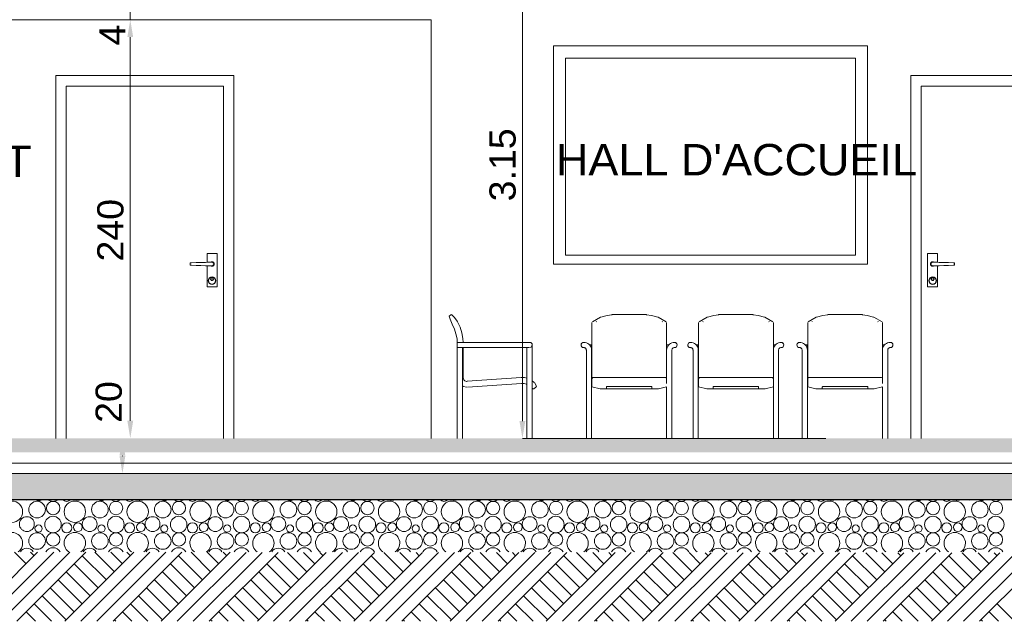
# Model space of a CAD drawing. Extents: x -25320 to 294860, y -9059 to 10983.
# Tile 25 of 58: x -1583 to 4056, y -1047 to 2400. Entities that reach past the tile are written whole.
import ezdxf

# ---------------------------------------------------------------- set-up
doc = ezdxf.new("R2010")
doc.units = 0
doc.header["$MEASUREMENT"] = 0
doc.layers.add('COUPE', color=7, linetype='Continuous', lineweight=0)
doc.styles.add('STYLE_GENERE_3', font='swissc.ttf', dxfattribs={"width": 1.25})
doc.linetypes.add('ISOLATION', pattern='A,0.0001,-0.1,[134,ltypeshp.shx,S=0.1,R=0,X=-0.1,Y=0],-0.2,[134,ltypeshp.shx,S=0.1,R=180,X=0.1,Y=0],-0.1', length=0.4001)

msp = doc.modelspace()

# ---------------------------------------------------------------- hatches: boundary and pattern name
at = {"layer": 'COUPE', "linetype": 'Continuous', "lineweight": 20}
msp.add_hatch(color=256, dxfattribs=at).paths.add_polyline_path([(-19405.2, -80), (12279.5, -78.3), (12279.5, 1.7), (-19405.2, 0)])
msp.add_hatch(color=256, dxfattribs=at).paths.add_polyline_path([(-19545.2, -350), (12419.5, -350), (12419.5, -200), (-19545.2, -200)], flags=0)

# ---------------------------------------------------------------- linework, layer by layer
for p, q in [((1296, 100), (1296, 3050)), ((1473.4, 1000), (1473.4, 2250)), ((1473.4, 2250), (3273.4, 2250)), ((3273.4, 2250), (3273.4, 1000)), ((3203.4, 2180), (1543.4, 2180)), ((1543.4, 2180), (1543.4, 1050)), ((1543.4, 2179.9), (3203.4, 2179.9)), ((3203.4, 1050), (3203.4, 2180)), ((-1376.7, 2080), (-356.7, 2080)), ((-1376.7, 0), (-1376.7, 2080)), ((-356.7, 2080), (-356.7, 0)), ((4540.5, 2080), (3520.5, 2080)), ((3520.5, 2080), (3520.5, 0)), ((-1316.7, 0), (-1316.7, 2020)), ((-1316.7, 2020), (-416.7, 2020)), ((-416.7, 2020), (-416.7, 0)), ((4480.5, 2020), (3580.5, 2020)), ((3580.5, 2020), (3580.5, 0)), ((-453.2, 1060), (-510.2, 1060)), ((-510.2, 1060), (-510.2, 1009.9)), ((-453.2, 870), (-453.2, 1060)), ((1543.4, 1050), (3203.4, 1050)), ((3617, 1060), (3674, 1060)), ((3617, 870), (3617, 1060)), ((3674, 1060), (3674, 1009.9)), ((-599.1, 1007.3), (-607.2, 1007)), ((-607.2, 1007), (-607.2, 993)), ((-607.2, 993), (-599.1, 992.7)), ((-573.2, 1008), (-599.1, 1007.3)), ((-599.1, 992.7), (-573.2, 992)), ((-546.8, 1008.8), (-573.2, 1008)), ((-573.2, 992), (-546.8, 991.2)), ((-520.1, 1009.6), (-546.8, 1008.8)), ((-546.8, 991.2), (-520.1, 990.4)), ((-506.7, 1010), (-520.1, 1009.6)), ((-520.1, 990.4), (-506.7, 990)), ((-510.2, 990.1), (-510.2, 870)), ((-481.7, 1010), (-506.7, 1010)), ((-506.7, 990), (-481.7, 990)), ((-486.7, 1012), (-489.7, 1010)), ((-489.7, 990), (-486.7, 988)), ((-486.3, 1011.1), (-487.9, 1010)), ((-487.9, 990), (-486.3, 988.9)), ((-481.7, 1013), (-486.7, 1012)), ((-486.7, 988), (-481.7, 987)), ((-481.7, 1012), (-486.3, 1011.1)), ((-486.3, 988.9), (-481.7, 988)), ((-476.7, 1012), (-481.7, 1013)), ((-477.1, 1011.1), (-481.7, 1012)), ((-477.9, 1009.2), (-481.7, 1010)), ((-481.7, 990), (-477.9, 990.8)), ((-481.7, 988), (-477.1, 988.9)), ((-481.7, 987), (-476.7, 988)), ((-474.6, 1007.1), (-477.9, 1009.2)), ((-477.9, 990.8), (-474.6, 992.9)), ((-473.2, 1008.5), (-477.1, 1011.1)), ((-477.1, 988.9), (-473.2, 991.5)), ((-472.5, 1009.2), (-476.7, 1012)), ((-476.7, 988), (-472.5, 990.8)), ((-472.5, 1003.8), (-474.6, 1007.1)), ((-474.6, 992.9), (-472.5, 996.2)), ((-470.6, 1004.6), (-473.2, 1008.5)), ((-473.2, 991.5), (-470.6, 995.4)), ((-469.7, 1005), (-472.5, 1009.2)), ((-471.7, 1000), (-472.5, 1003.8)), ((-472.5, 996.2), (-471.7, 1000)), ((-472.5, 990.8), (-469.7, 995)), ((-469.7, 1000), (-470.6, 1004.6)), ((-470.6, 995.4), (-469.7, 1000)), ((-468.7, 1000), (-469.7, 1005)), ((-469.7, 995), (-468.7, 1000)), ((1543.4, 1000), (1473.4, 1000)), ((3203.4, 1000), (1543.4, 1000)), ((3273.4, 1000), (3203.4, 1000)), ((3632.5, 1000), (3633.5, 1005)), ((3633.5, 995), (3632.5, 1000)), ((3633.5, 1005), (3636.3, 1009.2)), ((3633.5, 1000), (3634.4, 1004.6)), ((3634.4, 995.4), (3633.5, 1000)), ((3636.3, 990.8), (3633.5, 995)), ((3634.4, 1004.6), (3637, 1008.5)), ((3637, 991.5), (3634.4, 995.4)), ((3635.5, 1000), (3636.2, 1003.8)), ((3636.2, 996.2), (3635.5, 1000)), ((3636.2, 1003.8), (3638.4, 1007.1)), ((3638.4, 992.9), (3636.2, 996.2)), ((3636.3, 1009.2), (3640.5, 1012)), ((3640.5, 988), (3636.3, 990.8)), ((3637, 1008.5), (3640.9, 1011.1)), ((3640.9, 988.9), (3637, 991.5)), ((3638.4, 1007.1), (3641.7, 1009.2)), ((3641.7, 990.8), (3638.4, 992.9)), ((3640.5, 1012), (3645.5, 1013)), ((3645.5, 987), (3640.5, 988)), ((3640.9, 1011.1), (3645.5, 1012)), ((3645.5, 988), (3640.9, 988.9)), ((3641.7, 1009.2), (3645.5, 1010)), ((3645.5, 990), (3641.7, 990.8)), ((3645.5, 1013), (3650.5, 1012)), ((3645.5, 1012), (3650.1, 1011.1)), ((3645.5, 1010), (3670.5, 1010)), ((3670.5, 990), (3645.5, 990)), ((3650.1, 988.9), (3645.5, 988)), ((3650.5, 988), (3645.5, 987)), ((3650.1, 1011.1), (3651.7, 1010)), ((3651.7, 990), (3650.1, 988.9)), ((3650.5, 1012), (3653.5, 1010)), ((3653.5, 990), (3650.5, 988)), ((3670.5, 1010), (3683.9, 1009.6)), ((3683.9, 990.4), (3670.5, 990)), ((3674, 990.1), (3674, 870)), ((3683.9, 1009.6), (3710.6, 1008.8)), ((3710.6, 991.2), (3683.9, 990.4)), ((3710.6, 1008.8), (3737, 1008)), ((3737, 992), (3710.6, 991.2)), ((3737, 1008), (3762.9, 1007.3)), ((3762.9, 992.7), (3737, 992)), ((3762.9, 1007.3), (3770.9, 1007)), ((3770.9, 993), (3762.9, 992.7)), ((3770.9, 1007), (3770.9, 993)), ((-502, 913.4), (-503.7, 905)), ((-503.7, 905), (-502, 896.6)), ((-497.3, 920.6), (-502, 913.4)), ((-500.2, 912.7), (-501.7, 905)), ((-501.7, 905), (-500.2, 897.3)), ((-495.8, 919.1), (-500.2, 912.7)), ((-490.1, 925.3), (-497.3, 920.6)), ((-489.4, 923.5), (-495.8, 919.1)), ((-481.7, 927), (-490.1, 925.3)), ((-489.1, 917.1), (-489.7, 914)), ((-489.7, 914), (-489.1, 910.9)), ((-481.7, 925), (-489.4, 923.5)), ((-487.4, 919.7), (-489.1, 917.1)), ((-489.1, 910.9), (-487.4, 908.3)), ((-488.2, 916.7), (-488.7, 914)), ((-488.7, 914), (-488.2, 911.3)), ((-486.6, 918.9), (-488.2, 916.7)), ((-488.2, 911.3), (-486.6, 909.1)), ((-484.8, 921.4), (-487.4, 919.7)), ((-487.4, 908.3), (-484.8, 906.6)), ((-484.4, 920.5), (-486.6, 918.9)), ((-486.6, 909.1), (-484.4, 907.5)), ((-481.7, 922), (-484.8, 921.4)), ((-484.8, 906.6), (-481.7, 906)), ((-481.7, 921), (-484.4, 920.5)), ((-484.4, 907.5), (-481.7, 907)), ((-473.3, 925.3), (-481.7, 927)), ((-474, 923.5), (-481.7, 925)), ((-478.6, 921.4), (-481.7, 922)), ((-479, 920.5), (-481.7, 921)), ((-481.7, 907), (-479, 907.5)), ((-481.7, 906), (-478.6, 906.6)), ((-476.8, 918.9), (-479, 920.5)), ((-479, 907.5), (-476.8, 909.1)), ((-476, 919.7), (-478.6, 921.4)), ((-478.6, 906.6), (-476, 908.3)), ((-475.2, 916.7), (-476.8, 918.9)), ((-476.8, 909.1), (-475.2, 911.3)), ((-474.3, 917.1), (-476, 919.7)), ((-476, 908.3), (-474.3, 910.9)), ((-474.7, 914), (-475.2, 916.7)), ((-475.2, 911.3), (-474.7, 914)), ((-473.7, 914), (-474.3, 917.1)), ((-474.3, 910.9), (-473.7, 914)), ((-467.6, 919.1), (-474, 923.5)), ((-466.1, 920.6), (-473.3, 925.3)), ((-463.2, 912.7), (-467.6, 919.1)), ((-461.4, 913.4), (-466.1, 920.6)), ((-461.7, 905), (-463.2, 912.7)), ((-463.2, 897.3), (-461.7, 905)), ((-459.7, 905), (-461.4, 913.4)), ((-461.4, 896.6), (-459.7, 905)), ((3623.5, 905), (3625.2, 913.4)), ((3625.2, 896.6), (3623.5, 905)), ((3625.2, 913.4), (3629.9, 920.6)), ((3625.5, 905), (3627, 912.7)), ((3627, 897.3), (3625.5, 905)), ((3627, 912.7), (3631.3, 919.1)), ((3629.9, 920.6), (3637.1, 925.3)), ((3631.3, 919.1), (3637.8, 923.5)), ((3637.1, 925.3), (3645.5, 927)), ((3637.5, 914), (3638.1, 917.1)), ((3638.1, 910.9), (3637.5, 914)), ((3637.8, 923.5), (3645.5, 925)), ((3638.1, 917.1), (3639.8, 919.7)), ((3639.8, 908.3), (3638.1, 910.9)), ((3638.5, 914), (3639, 916.7)), ((3639, 911.3), (3638.5, 914)), ((3639, 916.7), (3640.5, 918.9)), ((3640.5, 909.1), (3639, 911.3)), ((3639.8, 919.7), (3642.4, 921.4)), ((3642.4, 906.6), (3639.8, 908.3)), ((3640.5, 918.9), (3642.8, 920.5)), ((3642.8, 907.5), (3640.5, 909.1)), ((3642.4, 921.4), (3645.5, 922)), ((3645.5, 906), (3642.4, 906.6)), ((3642.8, 920.5), (3645.5, 921)), ((3645.5, 907), (3642.8, 907.5)), ((3645.5, 927), (3653.9, 925.3)), ((3645.5, 925), (3653.1, 923.5)), ((3645.5, 922), (3648.5, 921.4)), ((3645.5, 921), (3648.2, 920.5)), ((3648.2, 907.5), (3645.5, 907)), ((3648.5, 906.6), (3645.5, 906)), ((3648.2, 920.5), (3650.4, 918.9)), ((3650.4, 909.1), (3648.2, 907.5)), ((3648.5, 921.4), (3651.1, 919.7)), ((3651.1, 908.3), (3648.5, 906.6)), ((3650.4, 918.9), (3651.9, 916.7)), ((3651.9, 911.3), (3650.4, 909.1)), ((3651.1, 919.7), (3652.9, 917.1)), ((3652.9, 910.9), (3651.1, 908.3)), ((3651.9, 916.7), (3652.5, 914)), ((3652.5, 914), (3651.9, 911.3)), ((3652.9, 917.1), (3653.5, 914)), ((3653.5, 914), (3652.9, 910.9)), ((3653.1, 923.5), (3659.6, 919.1)), ((3653.9, 925.3), (3661, 920.6)), ((3659.6, 919.1), (3664, 912.7)), ((3661, 920.6), (3665.8, 913.4)), ((3664, 912.7), (3665.5, 905)), ((3665.5, 905), (3664, 897.3)), ((3665.8, 913.4), (3667.5, 905)), ((3667.5, 905), (3665.8, 896.6)), ((-510.2, 870), (-453.2, 870)), ((-502, 896.6), (-497.3, 889.4)), ((-500.2, 897.3), (-495.8, 890.9)), ((-497.3, 889.4), (-490.1, 884.7)), ((-495.8, 890.9), (-489.4, 886.5)), ((-490.1, 884.7), (-481.7, 883)), ((-489.4, 886.5), (-481.7, 885)), ((-481.7, 885), (-474, 886.5)), ((-481.7, 883), (-473.3, 884.7)), ((-474, 886.5), (-467.6, 890.9)), ((-473.3, 884.7), (-466.1, 889.4)), ((-467.6, 890.9), (-463.2, 897.3)), ((-466.1, 889.4), (-461.4, 896.6)), ((3674, 870), (3617, 870)), ((3629.9, 889.4), (3625.2, 896.6)), ((3631.3, 890.9), (3627, 897.3)), ((3637.1, 884.7), (3629.9, 889.4)), ((3637.8, 886.5), (3631.3, 890.9)), ((3645.5, 883), (3637.1, 884.7)), ((3645.5, 885), (3637.8, 886.5)), ((3653.1, 886.5), (3645.5, 885)), ((3653.9, 884.7), (3645.5, 883)), ((3659.6, 890.9), (3653.1, 886.5)), ((3661, 889.4), (3653.9, 884.7)), ((3664, 897.3), (3659.6, 890.9)), ((3665.8, 896.6), (3661, 889.4)), ((876.1, 702.3), (886.9, 708.2)), ((877.8, 695.3), (876.1, 702.3)), ((881.4, 683.6), (877.8, 695.3)), ((893.8, 654.7), (881.4, 683.6)), ((886.9, 708.2), (888.2, 708.9)), ((888.2, 708.9), (889.3, 709.5)), ((889.3, 709.5), (890, 709.9)), ((890, 709.9), (890.2, 710)), ((895.9, 705.2), (890.2, 710)), ((904.7, 696.3), (895.9, 705.2)), ((923.9, 670.3), (904.7, 696.3)), ((1696.6, 669.2), (1742.9, 695.4)), ((1742.9, 695.4), (1744.9, 696.1)), ((1744.9, 696.1), (1780.6, 705)), ((1780.6, 705), (1808.5, 709.9)), ((1808.5, 709.9), (1809.9, 710)), ((1809.9, 710), (2005.5, 710)), ((2005.5, 710), (2006.9, 709.9)), ((2035, 705), (2006.9, 709.9)), ((2071.1, 696.1), (2035, 705)), ((2071.1, 696.1), (2073.1, 695.4)), ((2119.9, 669.2), (2073.1, 695.4)), ((2307.7, 669.2), (2354, 695.4)), ((2354, 695.4), (2356, 696.1)), ((2356, 696.1), (2391.7, 705)), ((2391.7, 705), (2419.6, 709.9)), ((2419.6, 709.9), (2421, 710)), ((2421, 710), (2616.5, 710)), ((2616.5, 710), (2618, 709.9)), ((2646.1, 705), (2618, 709.9)), ((2682.2, 696.1), (2646.1, 705)), ((2682.2, 696.1), (2684.2, 695.4)), ((2731, 669.2), (2684.2, 695.4)), ((2932.7, 669.2), (2979, 695.4)), ((2979, 695.4), (2981.1, 696.1)), ((2981.1, 696.1), (3016.8, 705)), ((3016.8, 705), (3044.6, 709.9)), ((3044.6, 709.9), (3046.1, 710)), ((3046.1, 710), (3241.6, 710)), ((3241.6, 710), (3243, 709.9)), ((3271.2, 705), (3243, 709.9)), ((3307.2, 696.1), (3271.2, 705)), ((3307.2, 696.1), (3309.2, 695.4)), ((3356, 669.2), (3309.2, 695.4)), ((907, 627.7), (893.7, 654.7)), ((915.6, 600.2), (907, 627.7)), ((939.4, 637.7), (924.4, 669.5)), ((949, 606.6), (939.4, 637.7)), ((1694.2, 635.4), (1694.2, 666)), ((1694.2, 605.1), (1694.2, 635.4)), ((1718.7, 669.5), (1720.1, 670.3)), ((2097.6, 669.5), (2096.1, 670.3)), ((2122.2, 635.4), (2122.2, 666)), ((2122.2, 605.1), (2122.2, 635.4)), ((2305.3, 635.4), (2305.3, 666)), ((2305.3, 605.1), (2305.3, 635.4)), ((2329.7, 669.5), (2331.2, 670.3)), ((2708.7, 669.5), (2707.2, 670.3)), ((2733.3, 635.4), (2733.3, 666)), ((2733.3, 605.1), (2733.3, 635.4)), ((2930.4, 635.4), (2930.4, 666)), ((2930.4, 605.1), (2930.4, 635.4)), ((2954.8, 669.5), (2956.2, 670.3)), ((3333.7, 669.5), (3332.3, 670.3)), ((3358.4, 635.4), (3358.4, 666)), ((3358.4, 605.1), (3358.4, 635.4)), ((921.4, 571), (915.6, 600.2)), ((922.7, 551.2), (921.4, 571)), ((955.3, 573.2), (949, 606.6)), ((956.7, 551.2), (955.3, 573.2)), ((1694.2, 572.7), (1694.2, 605.1)), ((1694.2, 540.9), (1694.2, 572.7)), ((2122.2, 572.7), (2122.2, 605.1)), ((2122.2, 540.9), (2122.2, 572.7)), ((2305.3, 572.7), (2305.3, 605.1)), ((2305.3, 540.9), (2305.3, 572.7)), ((2733.3, 572.7), (2733.3, 605.1)), ((2733.3, 540.9), (2733.3, 572.7)), ((2930.4, 572.7), (2930.4, 605.1)), ((2930.4, 540.9), (2930.4, 572.7)), ((3358.4, 572.7), (3358.4, 605.1)), ((3358.4, 540.9), (3358.4, 572.7)), ((922.3, 0), (922.3, 521.4)), ((922.4, 551.2), (922.4, 550.1)), ((1337.8, 551.2), (922.4, 551.2)), ((922.4, 550.1), (922.4, 546.8)), ((922.4, 546.8), (922.4, 542)), ((922.4, 542), (922.4, 536.3)), ((922.4, 536.3), (922.4, 530.6)), ((922.4, 530.6), (922.4, 525.8)), ((922.4, 525.8), (922.4, 522.6)), ((922.4, 522.6), (922.4, 521.4)), ((1336.5, 521.4), (922.4, 521.4)), ((952.3, 0), (952.3, 521.4)), ((957.3, 348.2), (957.3, 521.4)), ((1322.2, 516.7), (1322.2, 521.4)), ((1322.2, 511.7), (1322.2, 516.7)), ((1322.2, 506.5), (1322.2, 511.7)), ((1337.2, 521.1), (1335.7, 521.4)), ((1337.8, 551.2), (1343.5, 550.1)), ((1347.2, 525.8), (1342.3, 522.6)), ((1343.5, 550.1), (1348.2, 546.8)), ((1350.7, 530.6), (1347.2, 525.8)), ((1348.2, 546.8), (1351.2, 542)), ((1352.1, 536.3), (1350.7, 530.6)), ((1351.2, 542), (1352.1, 536.3)), ((1352.1, 536.4), (1352.2, 535.9)), ((1352.2, 534.5), (1352.2, 535.9)), ((1352.2, 532.3), (1352.2, 534.5)), ((1352.2, 529.3), (1352.2, 532.3)), ((1352.2, 525.7), (1352.2, 529.3)), ((1352.2, 521.4), (1352.2, 525.7)), ((1352.2, 516.7), (1352.2, 521.4)), ((1352.2, 511.7), (1352.2, 516.7)), ((1352.2, 506.5), (1352.2, 511.7)), ((1633.6, 542), (1632.2, 536.3)), ((1633.4, 542), (1632.2, 536.3)), ((1632.2, 536.3), (1633.1, 530.6)), ((1633.1, 530.6), (1636.2, 525.8)), ((1636.6, 546.8), (1633.4, 542)), ((1637.1, 546.8), (1633.6, 542)), ((1636.2, 525.8), (1640.9, 522.6)), ((1641.5, 550.1), (1636.6, 546.8)), ((1642.1, 550.1), (1637.1, 546.8)), ((1640.9, 522.6), (1646.6, 521.4)), ((1647.2, 551.2), (1641.5, 550.1)), ((1647.9, 551.2), (1642.1, 550.1)), ((1649.8, 521.1), (1646.6, 521.4)), ((1647.9, 551.2), (1647.2, 551.2)), ((1655.1, 550.6), (1647.9, 551.2)), ((1652.3, 520.5), (1649.8, 521.1)), ((1654.7, 519.4), (1652.3, 520.5)), ((1656.8, 517.9), (1654.7, 519.4)), ((1662.6, 548.6), (1655.1, 550.6)), ((1658.7, 516.1), (1656.8, 517.9)), ((1660.2, 513.9), (1658.7, 516.1)), ((1661.3, 511.6), (1660.2, 513.9)), ((1661.9, 509.1), (1661.3, 511.6)), ((1662.2, 505.9), (1661.9, 509.1)), ((1669.8, 545.3), (1662.6, 548.6)), ((1676.2, 540.8), (1669.8, 545.3)), ((1681.7, 535.3), (1676.2, 540.8)), ((1683, 536.3), (1680.7, 536.3)), ((1686.3, 528.9), (1681.7, 535.3)), ((1687.8, 536.3), (1683, 536.3)), ((1689.6, 521.8), (1686.3, 528.9)), ((1691.1, 536.3), (1687.8, 536.3)), ((1691.6, 514.3), (1689.6, 521.8)), ((1692.2, 536.3), (1691.1, 536.3)), ((1692.2, 507.2), (1691.6, 514.3)), ((1692.2, 507.2), (1692.2, 536.3)), ((1694.2, 348.2), (1694.2, 540.9)), ((2122.2, 507.2), (2122.2, 540.9)), ((2122.2, 536.3), (2123.4, 536.3)), ((2122.2, 507.2), (2122.9, 514.3)), ((2122.9, 514.3), (2124.9, 521.8)), ((2123.4, 536.3), (2126.6, 536.3)), ((2124.9, 521.8), (2128.2, 528.9)), ((2126.6, 536.3), (2131.5, 536.3)), ((2128.2, 528.9), (2132.7, 535.3)), ((2131.5, 536.3), (2133.8, 536.3)), ((2132.7, 535.3), (2138.3, 540.8)), ((2138.3, 540.8), (2144.7, 545.3)), ((2144.7, 545.3), (2151.8, 548.6)), ((2151.8, 548.6), (2159.4, 550.6)), ((2152.2, 505.9), (2152.5, 509.1)), ((2152.5, 509.1), (2153.2, 511.6)), ((2153.2, 511.6), (2154.3, 513.9)), ((2154.3, 513.9), (2155.8, 516.1)), ((2155.8, 516.1), (2157.6, 517.9)), ((2157.6, 517.9), (2159.8, 519.4)), ((2159.4, 550.6), (2166.6, 551.2)), ((2159.8, 519.4), (2162.1, 520.5)), ((2162.1, 520.5), (2164.6, 521.1)), ((2164.6, 521.1), (2167.9, 521.4)), ((2166.6, 551.2), (2172.4, 550.1)), ((2166.6, 551.2), (2167.2, 551.2)), ((2167.2, 551.2), (2173, 550.1)), ((2173.6, 522.6), (2167.9, 521.4)), ((2172.4, 550.1), (2177.4, 546.8)), ((2173, 550.1), (2177.8, 546.8)), ((2178.3, 525.8), (2173.6, 522.6)), ((2177.4, 546.8), (2180.8, 542)), ((2177.8, 546.8), (2181.1, 542)), ((2181.3, 530.6), (2178.3, 525.8)), ((2180.8, 542), (2182.2, 536.3)), ((2181.1, 542), (2182.2, 536.3)), ((2182.2, 536.3), (2181.3, 530.6)), ((2244.7, 542), (2243.3, 536.3)), ((2244.5, 542), (2243.3, 536.3)), ((2243.3, 536.3), (2244.2, 530.6)), ((2244.2, 530.6), (2247.2, 525.8)), ((2247.7, 546.8), (2244.5, 542)), ((2248.2, 546.8), (2244.7, 542)), ((2247.2, 525.8), (2252, 522.6)), ((2252.6, 550.1), (2247.7, 546.8)), ((2253.2, 550.1), (2248.2, 546.8)), ((2252, 522.6), (2257.7, 521.4)), ((2258.3, 551.2), (2252.6, 550.1)), ((2259, 551.2), (2253.2, 550.1)), ((2260.9, 521.1), (2257.7, 521.4)), ((2259, 551.2), (2258.3, 551.2)), ((2266.1, 550.6), (2259, 551.2)), ((2263.4, 520.5), (2260.9, 521.1)), ((2265.8, 519.4), (2263.4, 520.5)), ((2267.9, 517.9), (2265.8, 519.4)), ((2273.7, 548.6), (2266.1, 550.6)), ((2269.8, 516.1), (2267.9, 517.9)), ((2271.3, 513.9), (2269.8, 516.1)), ((2272.4, 511.6), (2271.3, 513.9)), ((2273, 509.1), (2272.4, 511.6)), ((2273.3, 505.9), (2273, 509.1)), ((2280.8, 545.3), (2273.7, 548.6)), ((2287.3, 540.8), (2280.8, 545.3)), ((2292.8, 535.3), (2287.3, 540.8)), ((2294.1, 536.3), (2291.8, 536.3)), ((2297.3, 528.9), (2292.8, 535.3)), ((2298.9, 536.3), (2294.1, 536.3)), ((2300.7, 521.8), (2297.3, 528.9)), ((2302.2, 536.3), (2298.9, 536.3)), ((2302.7, 514.3), (2300.7, 521.8)), ((2303.3, 536.3), (2302.2, 536.3)), ((2303.3, 507.2), (2302.7, 514.3)), ((2303.3, 507.2), (2303.3, 536.3)), ((2305.3, 348.2), (2305.3, 540.9)), ((2733.3, 507.2), (2733.3, 540.9)), ((2733.3, 536.3), (2734.5, 536.3)), ((2733.3, 507.2), (2733.9, 514.3)), ((2733.9, 514.3), (2736, 521.8)), ((2734.5, 536.3), (2737.7, 536.3)), ((2736, 521.8), (2739.3, 528.9)), ((2737.7, 536.3), (2742.6, 536.3)), ((2739.3, 528.9), (2743.8, 535.3)), ((2742.6, 536.3), (2744.8, 536.3)), ((2743.8, 535.3), (2749.3, 540.8)), ((2749.3, 540.8), (2755.8, 545.3)), ((2755.8, 545.3), (2762.9, 548.6)), ((2762.9, 548.6), (2770.5, 550.6)), ((2763.3, 505.9), (2763.6, 509.1)), ((2763.6, 509.1), (2764.3, 511.6)), ((2764.3, 511.6), (2765.4, 513.9)), ((2765.4, 513.9), (2766.9, 516.1)), ((2766.9, 516.1), (2768.7, 517.9)), ((2768.7, 517.9), (2770.8, 519.4)), ((2770.5, 550.6), (2777.7, 551.2)), ((2770.8, 519.4), (2773.2, 520.5)), ((2773.2, 520.5), (2775.7, 521.1)), ((2775.7, 521.1), (2779, 521.4)), ((2777.7, 551.2), (2783.4, 550.1)), ((2777.7, 551.2), (2778.3, 551.2)), ((2778.3, 551.2), (2784.1, 550.1)), ((2784.7, 522.6), (2779, 521.4)), ((2783.4, 550.1), (2788.5, 546.8)), ((2784.1, 550.1), (2788.9, 546.8)), ((2789.4, 525.8), (2784.7, 522.6)), ((2788.5, 546.8), (2791.9, 542)), ((2788.9, 546.8), (2792.2, 542)), ((2792.4, 530.6), (2789.4, 525.8)), ((2791.9, 542), (2793.3, 536.3)), ((2792.2, 542), (2793.3, 536.3)), ((2793.3, 536.3), (2792.4, 530.6)), ((2869.7, 542), (2868.4, 536.3)), ((2869.5, 542), (2868.4, 536.3)), ((2868.4, 536.3), (2869.3, 530.6)), ((2869.3, 530.6), (2872.3, 525.8)), ((2872.8, 546.8), (2869.5, 542)), ((2873.2, 546.8), (2869.7, 542)), ((2872.3, 525.8), (2877, 522.6)), ((2877.6, 550.1), (2872.8, 546.8)), ((2878.2, 550.1), (2873.2, 546.8)), ((2877, 522.6), (2882.7, 521.4)), ((2883.4, 551.2), (2877.6, 550.1)), ((2884, 551.2), (2878.2, 550.1)), ((2886, 521.1), (2882.7, 521.4)), ((2884, 551.2), (2883.4, 551.2)), ((2891.2, 550.6), (2884, 551.2)), ((2888.5, 520.5), (2886, 521.1)), ((2890.8, 519.4), (2888.5, 520.5)), ((2893, 517.9), (2890.8, 519.4)), ((2898.8, 548.6), (2891.2, 550.6)), ((2894.8, 516.1), (2893, 517.9)), ((2896.3, 513.9), (2894.8, 516.1)), ((2897.4, 511.6), (2896.3, 513.9)), ((2898.1, 509.1), (2897.4, 511.6)), ((2898.4, 505.9), (2898.1, 509.1)), ((2905.9, 545.3), (2898.8, 548.6)), ((2912.3, 540.8), (2905.9, 545.3)), ((2917.9, 535.3), (2912.3, 540.8)), ((2919.1, 536.3), (2916.8, 536.3)), ((2922.4, 528.9), (2917.9, 535.3)), ((2924, 536.3), (2919.1, 536.3)), ((2925.7, 521.8), (2922.4, 528.9)), ((2927.2, 536.3), (2924, 536.3)), ((2927.7, 514.3), (2925.7, 521.8)), ((2928.4, 536.3), (2927.2, 536.3)), ((2928.4, 507.2), (2927.7, 514.3)), ((2928.4, 507.2), (2928.4, 536.3)), ((2930.4, 348.2), (2930.4, 540.9)), ((3358.4, 507.2), (3358.4, 540.9)), ((3358.4, 536.3), (3359.5, 536.3)), ((3358.4, 507.2), (3359, 514.3)), ((3359, 514.3), (3361, 521.8)), ((3359.5, 536.3), (3362.8, 536.3)), ((3361, 521.8), (3364.3, 528.9)), ((3362.8, 536.3), (3367.6, 536.3)), ((3364.3, 528.9), (3368.8, 535.3)), ((3367.6, 536.3), (3369.9, 536.3)), ((3368.8, 535.3), (3374.4, 540.8)), ((3374.4, 540.8), (3380.8, 545.3)), ((3380.8, 545.3), (3387.9, 548.6)), ((3387.9, 548.6), (3395.5, 550.6)), ((3388.4, 505.9), (3388.6, 509.1)), ((3388.6, 509.1), (3389.3, 511.6)), ((3389.3, 511.6), (3390.4, 513.9)), ((3390.4, 513.9), (3391.9, 516.1)), ((3391.9, 516.1), (3393.8, 517.9)), ((3393.8, 517.9), (3395.9, 519.4)), ((3395.5, 550.6), (3402.7, 551.2)), ((3395.9, 519.4), (3398.2, 520.5)), ((3398.2, 520.5), (3400.8, 521.1)), ((3400.8, 521.1), (3404, 521.4)), ((3402.7, 551.2), (3408.5, 550.1)), ((3402.7, 551.2), (3403.4, 551.2)), ((3403.4, 551.2), (3409.1, 550.1)), ((3409.7, 522.6), (3404, 521.4)), ((3408.5, 550.1), (3413.5, 546.8)), ((3409.1, 550.1), (3414, 546.8)), ((3414.4, 525.8), (3409.7, 522.6)), ((3413.5, 546.8), (3417, 542)), ((3414, 546.8), (3417.2, 542)), ((3417.5, 530.6), (3414.4, 525.8)), ((3417, 542), (3418.4, 536.3)), ((3417.2, 542), (3418.4, 536.3)), ((3418.4, 536.3), (3417.5, 530.6)), ((1322.2, 0), (1322.2, 506.5)), ((1352.2, 0), (1352.2, 506.5)), ((1662.2, 0), (1662.2, 505.9)), ((1692.2, 0), (1692.2, 507.2)), ((2122.2, 331.5), (2122.2, 507.2)), ((2152.2, 0), (2152.2, 505.9)), ((2273.3, 0), (2273.3, 505.9)), ((2303.3, 0), (2303.3, 507.2)), ((2733.3, 331.5), (2733.3, 507.2)), ((2763.3, 0), (2763.3, 505.9)), ((2898.4, 0), (2898.4, 505.9)), ((2928.4, 0), (2928.4, 507.2)), ((3358.4, 331.5), (3358.4, 507.2)), ((3388.4, 0), (3388.4, 505.9)), ((957.3, 348.2), (960, 335.9)), ((978.9, 328.2), (1288, 350)), ((1288, 350), (1307.5, 349.2)), ((1307.5, 349.2), (1322.2, 346)), ((1694.2, 348.2), (1694.2, 342)), ((1694.2, 342), (1694.8, 345.1)), ((1694.2, 342), (1694.2, 341.2)), ((1694.2, 341.2), (1694.2, 337.1)), ((1694.8, 345.1), (1696.6, 347.7)), ((1696.6, 347.7), (1699.2, 349.4)), ((1699.2, 349.4), (1702.2, 350)), ((1702.2, 350), (2114.2, 350)), ((2114.2, 350), (2117.3, 349.4)), ((2117.3, 349.4), (2119.9, 347.7)), ((2119.9, 347.7), (2121.6, 345.1)), ((2121.6, 345.1), (2122.2, 342)), ((2305.3, 348.2), (2305.3, 342)), ((2305.3, 342), (2305.9, 345.1)), ((2305.3, 342), (2305.3, 341.2)), ((2305.3, 341.2), (2305.3, 337.1)), ((2305.9, 345.1), (2307.7, 347.7)), ((2307.7, 347.7), (2310.2, 349.4)), ((2310.2, 349.4), (2313.3, 350)), ((2313.3, 350), (2725.3, 350)), ((2725.3, 350), (2728.4, 349.4)), ((2728.4, 349.4), (2731, 347.7)), ((2731, 347.7), (2732.7, 345.1)), ((2732.7, 345.1), (2733.3, 342)), ((2930.4, 348.2), (2930.4, 342)), ((2930.4, 342), (2931, 345.1)), ((2930.4, 342), (2930.4, 341.2)), ((2930.4, 341.2), (2930.4, 337.1)), ((2931, 345.1), (2932.7, 347.7)), ((2932.7, 347.7), (2935.3, 349.4)), ((2935.3, 349.4), (2938.4, 350)), ((2938.4, 350), (3350.4, 350)), ((3350.4, 350), (3353.4, 349.4)), ((3353.4, 349.4), (3356, 347.7)), ((3356, 347.7), (3357.7, 345.1)), ((3357.7, 345.1), (3358.4, 342)), ((952.3, 301.6), (956.8, 298.5)), ((956.8, 298.5), (978.6, 294.4)), ((960, 335.9), (966.2, 331.4)), ((966.2, 331.4), (975.1, 327.1)), ((975.1, 327.1), (979, 327.6)), ((981.3, 294.3), (1290.4, 316.1)), ((1290.4, 316.1), (1305.9, 315.3)), ((1305.9, 315.3), (1319.6, 311.8)), ((1319.6, 311.8), (1322.2, 310.4)), ((1352.2, 331.5), (1364.3, 321.5)), ((1352.2, 288.8), (1356.2, 286)), ((1356.2, 286), (1361.5, 284.1)), ((1361.5, 284.1), (1372.6, 295.3)), ((1365.4, 320.5), (1375, 304.7)), ((1372.6, 295.3), (1374, 296.6)), ((1374, 296.6), (1375.1, 297.7)), ((1375, 304.7), (1376.1, 298.7)), ((1375.1, 297.7), (1375.8, 298.5)), ((1375.8, 298.5), (1376.1, 298.7)), ((1694.2, 337.1), (1694.2, 328.2)), ((1694.2, 328.2), (1694.2, 315.4)), ((1694.2, 305), (1694.2, 315.4)), ((1694.2, 305), (1694.2, 295.8)), ((1694.2, 296.5), (1741.1, 286)), ((1694.2, 294.3), (1694.2, 295.8)), ((1694.6, 316.1), (1694.4, 316.1)), ((1741.1, 286), (1777.6, 284.1)), ((1777.6, 295.3), (1778, 296.6)), ((1777.6, 284.1), (1777.6, 295.3)), ((2038, 284.1), (1777.6, 284.1)), ((1778, 296.6), (1779.1, 297.7)), ((1779.1, 297.7), (1780.6, 298.5)), ((1780.6, 298.5), (1782.5, 298.7)), ((1782.5, 298.7), (2033.2, 298.7)), ((2033.2, 298.7), (2035, 298.5)), ((2035, 298.5), (2036.6, 297.7)), ((2036.6, 297.7), (2037.7, 296.6)), ((2037.7, 296.6), (2038, 295.3)), ((2038, 295.3), (2038, 284.1)), ((2074.9, 286), (2038, 284.1)), ((2122.2, 296.5), (2074.9, 286)), ((2122.1, 316.1), (2121.9, 316.1)), ((2122.2, 331.5), (2122.2, 328.2)), ((2122.2, 328.2), (2122.2, 315.4)), ((2122.2, 315.4), (2122.2, 314.9)), ((2122.2, 297.4), (2122.2, 295.8)), ((2122.2, 0), (2122.2, 295.8)), ((2305.3, 337.1), (2305.3, 328.2)), ((2305.3, 328.2), (2305.3, 315.4)), ((2305.3, 305), (2305.3, 315.4)), ((2305.3, 305), (2305.3, 295.8)), ((2305.3, 296.5), (2352.2, 286)), ((2305.3, 294.3), (2305.3, 295.8)), ((2305.7, 316.1), (2305.5, 316.1)), ((2352.2, 286), (2388.7, 284.1)), ((2388.7, 295.3), (2389.1, 296.6)), ((2388.7, 284.1), (2388.7, 295.3)), ((2649.1, 284.1), (2388.7, 284.1)), ((2389.1, 296.6), (2390.1, 297.7)), ((2390.1, 297.7), (2391.7, 298.5)), ((2391.7, 298.5), (2393.6, 298.7)), ((2393.6, 298.7), (2644.2, 298.7)), ((2644.2, 298.7), (2646.1, 298.5)), ((2646.1, 298.5), (2647.7, 297.7)), ((2647.7, 297.7), (2648.7, 296.6)), ((2648.7, 296.6), (2649.1, 295.3)), ((2649.1, 295.3), (2649.1, 284.1)), ((2686, 286), (2649.1, 284.1)), ((2733.3, 296.5), (2686, 286)), ((2733.1, 316.1), (2733, 316.1)), ((2733.3, 331.5), (2733.3, 328.2)), ((2733.3, 328.2), (2733.3, 315.4)), ((2733.3, 315.4), (2733.3, 295.8)), ((2733.3, 0), (2733.3, 295.8)), ((2930.4, 337.1), (2930.4, 328.2)), ((2930.4, 328.2), (2930.4, 315.4)), ((2930.4, 305), (2930.4, 315.4)), ((2930.4, 305), (2930.4, 295.8)), ((2930.4, 296.5), (2977.2, 286)), ((2930.4, 294.3), (2930.4, 295.8)), ((2930.7, 316.1), (2930.5, 316.1)), ((2977.2, 286), (3013.8, 284.1)), ((3013.8, 295.3), (3014.1, 296.6)), ((3013.8, 284.1), (3013.8, 295.3)), ((3274.2, 284.1), (3013.8, 284.1)), ((3014.1, 296.6), (3015.2, 297.7)), ((3015.2, 297.7), (3016.8, 298.5)), ((3016.8, 298.5), (3018.6, 298.7)), ((3018.6, 298.7), (3269.3, 298.7)), ((3269.3, 298.7), (3271.2, 298.5)), ((3271.2, 298.5), (3272.7, 297.7)), ((3272.7, 297.7), (3273.8, 296.6)), ((3273.8, 296.6), (3274.2, 295.3)), ((3274.2, 295.3), (3274.2, 284.1)), ((3311.1, 286), (3274.2, 284.1)), ((3358.4, 296.5), (3311.1, 286)), ((3358.2, 316.1), (3358, 316.1)), ((3358.4, 331.5), (3358.4, 328.2)), ((3358.4, 328.2), (3358.4, 315.4)), ((3358.4, 315.4), (3358.4, 314.9)), ((3358.4, 297.4), (3358.4, 295.8)), ((3358.4, 0), (3358.4, 295.8)), ((3033.7, 0), (1295.8, 0))]:
    msp.add_line(p, q, dxfattribs=at)
at = {"layer": 'COUPE'}
for p, q in [((-950.1, 2444.6), (-950.1, 2400)), ((773.4, 2400), (-3604.9, 2400)), ((475.1, 2400), (475.5, 2400)), ((773.4, 2400), (773.4, 0)), ((-950.1, 2300), (-950.1, 101.9)), ((-950.1, 2300), (-950.1, 2200)), ((-995.1, -98.1), (-995.1, -100))]:
    msp.add_line(p, q, dxfattribs=at)
at = {"layer": 'COUPE', "linetype": 'ISOLATION', "ltscale": 140}
msp.add_line((-19405.2, -139.9), (12279.5, -139.9), dxfattribs=at)
at = {"layer": 'COUPE', "linetype": 'Continuous', "lineweight": 9}
for p, q in [((-19545.2, -200), (12359.1, -200)), ((-19545.2, -350), (12359.1, -350)), ((-1876, -1046.3), (-1480.5, -650.9)), ((-1784.1, -1046.3), (-1388.7, -650.9)), ((-1692.2, -1046.4), (-1296.8, -651)), ((-1546.7, -717), (-1613, -650.8)), ((-1600.3, -1046.4), (-1205, -651)), ((-1500.8, -671.1), (-1521, -650.8)), ((-1324.5, -1046.4), (-929.4, -651.2)), ((-1232.6, -1046.4), (-837.5, -651.3)), ((-1087.1, -809), (-1225, -671.1)), ((-1041.1, -763), (-1153.1, -651.1)), ((-1140.7, -1046.4), (-745.7, -651.4)), ((-995.2, -717), (-1061.1, -651.2)), ((-1048.8, -1046.4), (-653.8, -651.4)), ((-949.2, -671.1), (-969.1, -651.2)), ((-773, -1046.4), (-378.2, -651.6)), ((-681.1, -1046.5), (-286.4, -651.7)), ((-535.6, -809), (-673.4, -671.1)), ((-489.6, -763), (-601.1, -651.5)), ((-589.2, -1046.5), (-194.5, -651.8)), ((-443.6, -717), (-509.1, -651.5)), ((-497.3, -1046.5), (-102.6, -651.8)), ((-397.7, -671.1), (-417.1, -651.6)), ((-221.5, -1046.5), (172.9, -652)), ((-129.6, -1046.5), (264.8, -652.1)), ((16, -809), (-121.9, -671.1)), ((61.9, -763), (-49.2, -651.9)), ((-37.7, -1046.5), (356.6, -652.2)), ((107.9, -717), (42.8, -651.9)), ((54.2, -1046.5), (448.5, -652.2)), ((153.9, -671.1), (134.8, -652)), ((330, -1046.5), (724.1, -652.4)), ((421.9, -1046.6), (815.9, -652.5)), ((567.5, -809), (429.6, -671.1)), ((613.5, -763), (502.7, -652.3)), ((513.8, -1046.6), (907.8, -652.5)), ((659.5, -717), (594.7, -652.3)), ((605.7, -1046.6), (999.7, -652.6)), ((705.4, -671.1), (686.7, -652.4)), ((881.4, -1046.6), (1275.2, -652.8)), ((973.4, -1046.6), (1367.1, -652.9)), ((1119.1, -809), (981.2, -671.1)), ((1165, -763), (1054.7, -652.6)), ((1065.3, -1046.6), (1459, -652.9)), ((1211, -717), (1146.7, -652.7)), ((1157.2, -1046.6), (1550.8, -653)), ((1257, -671.1), (1238.7, -652.8)), ((1432.9, -1046.6), (1826.4, -653.2)), ((1524.9, -1046.7), (1918.2, -653.3)), ((1670.6, -809), (1532.7, -671.1)), ((1716.6, -763), (1606.6, -653)), ((1616.8, -1046.7), (2010.1, -653.3)), ((1762.5, -717), (1698.6, -653.1)), ((1708.7, -1046.7), (2102, -653.4)), ((1808.5, -671.1), (1790.6, -653.2)), ((1984.4, -1046.7), (2377.5, -653.6)), ((2076.3, -1046.7), (2469.4, -653.7)), ((2222.2, -809), (2084.3, -671.1)), ((2268.1, -763), (2158.5, -653.4)), ((2168.3, -1046.7), (2561.3, -653.7)), ((2314.1, -717), (2250.5, -653.5)), ((2260.2, -1046.7), (2653.1, -653.8)), ((2360, -671.1), (2342.5, -653.6)), ((2535.9, -1046.7), (2928.7, -654)), ((2627.8, -1046.8), (3020.6, -654)), ((2773.7, -809), (2635.8, -671.1)), ((2819.7, -763), (2710.5, -653.8)), ((2719.8, -1046.8), (3112.4, -654.1)), ((2865.6, -717), (2802.5, -653.9)), ((2811.7, -1046.8), (3204.3, -654.2)), ((2911.6, -671.1), (2894.5, -654)), ((3087.4, -1046.8), (3479.8, -654.4)), ((3179.3, -1046.8), (3571.7, -654.4)), ((3325.2, -809), (3187.4, -671.1)), ((3371.2, -763), (3262.4, -654.2)), ((3271.2, -1046.8), (3663.6, -654.5)), ((3417.2, -717), (3354.4, -654.3)), ((3363.2, -1046.8), (3755.4, -654.6)), ((3463.1, -671.1), (3446.4, -654.3)), ((3638.9, -1046.9), (4031, -654.8)), ((3730.8, -1046.9), (4122.9, -654.8)), ((3876.8, -809), (3738.9, -671.1)), ((3922.8, -763), (3814.4, -654.6)), ((3822.7, -1046.9), (4214.7, -654.9)), ((3968.7, -717), (3906.3, -654.7)), ((3914.7, -1046.9), (4306.6, -655)), ((4014.7, -671.1), (3998.3, -654.7)), ((-1133.1, -854.9), (-1270.9, -717)), ((-581.5, -854.9), (-719.4, -717)), ((-30, -854.9), (-167.9, -717)), ((521.6, -854.9), (383.7, -717)), ((1073.1, -854.9), (935.2, -717)), ((1624.7, -854.9), (1486.8, -717)), ((2176.2, -854.9), (2038.3, -717)), ((2727.7, -854.9), (2589.9, -717)), ((3279.3, -854.9), (3141.4, -717)), ((3830.8, -854.9), (3692.9, -717)), ((-1179, -900.9), (-1316.9, -763)), ((-627.5, -900.9), (-765.4, -763)), ((-75.9, -900.9), (-213.8, -763)), ((475.6, -900.9), (337.7, -763)), ((1027.1, -900.9), (889.3, -763)), ((1578.7, -900.9), (1440.8, -763)), ((2130.2, -900.9), (1992.3, -763)), ((2681.8, -900.9), (2543.9, -763)), ((3233.3, -900.9), (3095.4, -763)), ((3784.9, -900.9), (3647, -763)), ((-1225, -946.9), (-1362.9, -809)), ((-673.4, -946.9), (-811.3, -809)), ((-121.9, -946.9), (-259.8, -809)), ((429.6, -946.9), (291.8, -809)), ((981.2, -946.9), (843.3, -809)), ((1532.7, -946.9), (1394.8, -809)), ((2084.3, -946.9), (1946.4, -809)), ((2635.8, -946.9), (2497.9, -809)), ((3187.4, -946.9), (3049.5, -809)), ((3738.9, -946.9), (3601, -809)), ((-1316.9, -1038.8), (-1454.8, -900.9)), ((-1270.9, -992.8), (-1408.8, -854.9)), ((-765.4, -1038.8), (-903.3, -900.9)), ((-719.4, -992.8), (-857.3, -854.9)), ((-213.8, -1038.8), (-351.7, -900.9)), ((-167.9, -992.8), (-305.7, -854.9)), ((337.7, -1038.8), (199.8, -900.9)), ((383.7, -992.8), (245.8, -854.9)), ((889.3, -1038.8), (751.4, -900.9)), ((935.2, -992.8), (797.3, -854.9)), ((1440.8, -1038.8), (1302.9, -900.9)), ((1486.8, -992.8), (1348.9, -854.9)), ((1992.3, -1038.8), (1854.5, -900.9)), ((2038.3, -992.8), (1900.4, -854.9)), ((2543.9, -1038.8), (2406, -900.9)), ((2589.9, -992.8), (2452, -854.9)), ((3095.4, -1038.8), (2957.6, -900.9)), ((3141.4, -992.8), (3003.5, -854.9)), ((3647, -1038.8), (3509.1, -900.9)), ((3692.9, -992.8), (3555.1, -854.9)), ((-1401.2, -1046.4), (-1500.8, -946.9)), ((-849.6, -1046.4), (-949.2, -946.9)), ((-298, -1046.5), (-397.7, -946.9)), ((253.6, -1046.5), (153.9, -946.9)), ((805.2, -1046.6), (705.4, -946.9)), ((1356.7, -1046.6), (1257, -946.9)), ((1908.3, -1046.7), (1808.5, -946.9)), ((2459.9, -1046.7), (2360, -946.9)), ((3011.5, -1046.8), (2911.6, -946.9)), ((3563.1, -1046.8), (3463.1, -946.9)), ((4114.7, -1046.9), (4014.7, -946.9)), ((-1493.2, -1046.4), (-1546.7, -992.8)), ((-941.6, -1046.4), (-995.2, -992.8)), ((-390, -1046.5), (-443.6, -992.8)), ((161.6, -1046.5), (107.9, -992.8)), ((713.2, -1046.6), (659.5, -992.8)), ((1264.8, -1046.6), (1211, -992.8)), ((1816.4, -1046.7), (1762.5, -992.8)), ((2368, -1046.7), (2314.1, -992.8)), ((2919.6, -1046.8), (2865.6, -992.8)), ((3471.2, -1046.8), (3417.2, -992.8)), ((4022.8, -1046.9), (3968.7, -992.8)), ((-1033.5, -1046.4), (-1041.1, -1038.8)), ((-481.9, -1046.5), (-489.6, -1038.8)), ((69.7, -1046.5), (61.9, -1038.8)), ((621.3, -1046.6), (613.5, -1038.8)), ((1172.9, -1046.6), (1165, -1038.8)), ((1724.5, -1046.7), (1716.6, -1038.8)), ((2276.1, -1046.7), (2268.1, -1038.8)), ((2827.7, -1046.8), (2819.7, -1038.8)), ((3379.3, -1046.8), (3371.2, -1038.8)), ((3930.9, -1046.9), (3922.8, -1038.8))]:
    msp.add_line(p, q, dxfattribs=at)
at = {"layer": 'COUPE', "linetype": 'Continuous'}
msp.add_line((-19545.2, -350), (12399.5, -348.9), dxfattribs=at)
at = {"layer": 'COUPE', "linetype": 'Continuous', "lineweight": 15}
for centre, radius in [((-1627.6, -419.2), 61.2), ((-1484, -406.8), 47.7), ((-1391.7, -397.9), 38.4), ((-1267.6, -419.2), 61.2), ((-1124, -406.8), 47.7), ((-1031.7, -397.9), 38.4), ((-907.6, -419.2), 61.2), ((-764, -406.8), 47.7), ((-671.7, -397.9), 38.4), ((-547.6, -419.2), 61.2), ((-404, -406.8), 47.7), ((-311.7, -397.9), 38.4), ((-187.6, -419.2), 61.2), ((-44, -406.8), 47.7), ((48.3, -397.9), 38.4), ((172.4, -419.2), 61.2), ((316, -406.8), 47.7), ((408.3, -397.9), 38.4), ((532.4, -419.2), 61.2), ((676, -406.8), 47.7), ((768.3, -397.9), 38.4), ((892.4, -419.2), 61.2), ((1036, -406.8), 47.7), ((1128.3, -397.9), 38.4), ((1252.4, -419.2), 61.2), ((1396, -406.8), 47.7), ((1488.3, -397.9), 38.4), ((1612.4, -419.2), 61.2), ((1756, -406.8), 47.7), ((1848.3, -397.9), 38.4), ((1972.4, -419.2), 61.2), ((2116, -406.8), 47.7), ((2208.3, -397.9), 38.4), ((2332.4, -419.2), 61.2), ((2476, -406.8), 47.7), ((2568.3, -397.9), 38.4), ((2692.4, -419.2), 61.2), ((2836, -406.8), 47.7), ((2928.3, -397.9), 38.4), ((3052.4, -419.2), 61.2), ((3196, -406.8), 47.7), ((3288.3, -397.9), 38.4), ((3412.4, -419.2), 61.2), ((3556, -406.8), 47.7), ((3648.3, -397.9), 38.4), ((3772.4, -419.2), 61.2), ((3916, -406.8), 47.7), ((4008.3, -397.9), 38.4), ((-1542.5, -490.1), 42.6), ((-1392.7, -492.3), 47.3), ((-1182.5, -490.1), 42.6), ((-1032.7, -492.3), 47.3), ((-822.5, -490.1), 42.6), ((-672.7, -492.3), 47.3), ((-462.5, -490.1), 42.6), ((-312.7, -492.3), 47.3), ((-102.5, -490.1), 42.6), ((47.3, -492.3), 47.3), ((257.5, -490.1), 42.6), ((407.3, -492.3), 47.3), ((617.5, -490.1), 42.6), ((767.3, -492.3), 47.3), ((977.5, -490.1), 42.6), ((1127.3, -492.3), 47.3), ((1337.5, -490.1), 42.6), ((1487.3, -492.3), 47.3), ((1697.5, -490.1), 42.6), ((1847.3, -492.3), 47.3), ((2057.5, -490.1), 42.6), ((2207.3, -492.3), 47.3), ((2417.5, -490.1), 42.6), ((2567.3, -492.3), 47.3), ((2777.5, -490.1), 42.6), ((2927.3, -492.3), 47.3), ((3137.5, -490.1), 42.6), ((3287.3, -492.3), 47.3), ((3497.5, -490.1), 42.6), ((3647.3, -492.3), 47.3), ((3857.5, -490.1), 42.6), ((4007.3, -492.3), 47.3), ((-1475.1, -515.6), 20.7), ((-1313.7, -511.4), 28.6), ((-1249.8, -507.9), 25.1), ((-1115.1, -515.6), 20.7), ((-953.7, -511.4), 28.6), ((-889.8, -507.9), 25.1), ((-755.1, -515.6), 20.7), ((-593.7, -511.4), 28.6), ((-529.8, -507.9), 25.1), ((-395.1, -515.6), 20.7), ((-233.7, -511.4), 28.6), ((-169.8, -507.9), 25.1), ((-35.1, -515.6), 20.7), ((126.3, -511.4), 28.6), ((190.2, -507.9), 25.1), ((324.9, -515.6), 20.7), ((486.3, -511.4), 28.6), ((550.2, -507.9), 25.1), ((684.9, -515.6), 20.7), ((846.3, -511.4), 28.6), ((910.2, -507.9), 25.1), ((1044.9, -515.6), 20.7), ((1206.3, -511.4), 28.6), ((1270.2, -507.9), 25.1), ((1404.9, -515.6), 20.7), ((1566.3, -511.4), 28.6), ((1630.2, -507.9), 25.1), ((1764.9, -515.6), 20.7), ((1926.3, -511.4), 28.6), ((1990.2, -507.9), 25.1), ((2124.9, -515.6), 20.7), ((2286.3, -511.4), 28.6), ((2350.2, -507.9), 25.1), ((2484.9, -515.6), 20.7), ((2646.3, -511.4), 28.6), ((2710.2, -507.9), 25.1), ((2844.9, -515.6), 20.7), ((3006.3, -511.4), 28.6), ((3070.2, -507.9), 25.1), ((3204.9, -515.6), 20.7), ((3366.3, -511.4), 28.6), ((3430.2, -507.9), 25.1), ((3564.9, -515.6), 20.7), ((3726.3, -511.4), 28.6), ((3790.2, -507.9), 25.1), ((3924.9, -515.6), 20.7), ((-1484, -586.8), 47.7), ((-1391.7, -577.9), 38.4), ((-1124, -586.8), 47.7), ((-1031.7, -577.9), 38.4), ((-764, -586.8), 47.7), ((-671.7, -577.9), 38.4), ((-404, -586.8), 47.7), ((-311.7, -577.9), 38.4), ((-44, -586.8), 47.7), ((48.3, -577.9), 38.4), ((316, -586.8), 47.7), ((408.3, -577.9), 38.4), ((676, -586.8), 47.7), ((768.3, -577.9), 38.4), ((1036, -586.8), 47.7), ((1128.3, -577.9), 38.4), ((1396, -586.8), 47.7), ((1488.3, -577.9), 38.4), ((1756, -586.8), 47.7), ((1848.3, -577.9), 38.4), ((2116, -586.8), 47.7), ((2208.3, -577.9), 38.4), ((2476, -586.8), 47.7), ((2568.3, -577.9), 38.4), ((2836, -586.8), 47.7), ((2928.3, -577.9), 38.4), ((3196, -586.8), 47.7), ((3288.3, -577.9), 38.4), ((3556, -586.8), 47.7), ((3648.3, -577.9), 38.4), ((3916, -586.8), 47.7), ((4008.3, -577.9), 38.4)]:
    msp.add_circle(centre, radius, dxfattribs=at)
for centre, radius, start, end in [((-1542.5, -310.1), 42.6, 245.8047, 294.1953), ((-1475.1, -335.6), 20.7, 220.3696, 319.6304), ((-1392.7, -312.3), 47.3, 230.7693, 309.2307), ((-1313.7, -331.4), 28.6, 217.8398, 322.1602), ((-1249.8, -327.9), 25.1, 237.232, 302.768), ((-1182.5, -310.1), 42.6, 245.8047, 294.1953), ((-1115.1, -335.6), 20.7, 220.3696, 319.6304), ((-1032.7, -312.3), 47.3, 230.7693, 309.2307), ((-953.7, -331.4), 28.6, 217.8398, 322.1602), ((-889.8, -327.9), 25.1, 237.232, 302.768), ((-822.5, -310.1), 42.6, 245.8047, 294.1953), ((-755.1, -335.6), 20.7, 220.3696, 319.6304), ((-672.7, -312.3), 47.3, 230.7693, 309.2307), ((-593.7, -331.4), 28.6, 217.8398, 322.1602), ((-529.8, -327.9), 25.1, 237.232, 302.768), ((-462.5, -310.1), 42.6, 245.8047, 294.1953), ((-395.1, -335.6), 20.7, 220.3696, 319.6304), ((-312.7, -312.3), 47.3, 230.7693, 309.2307), ((-233.7, -331.4), 28.6, 217.8398, 322.1602), ((-169.8, -327.9), 25.1, 237.232, 302.768), ((-102.5, -310.1), 42.6, 245.8047, 294.1953), ((-35.1, -335.6), 20.7, 220.3696, 319.6304), ((47.3, -312.3), 47.3, 230.7693, 309.2307), ((126.3, -331.4), 28.6, 217.8398, 322.1602), ((190.2, -327.9), 25.1, 237.232, 302.768), ((257.5, -310.1), 42.6, 245.8047, 294.1953), ((324.9, -335.6), 20.7, 220.3696, 319.6304), ((407.3, -312.3), 47.3, 230.7693, 309.2307), ((486.3, -331.4), 28.6, 217.8398, 322.1602), ((550.2, -327.9), 25.1, 237.232, 302.768), ((617.5, -310.1), 42.6, 245.8047, 294.1953), ((684.9, -335.6), 20.7, 220.3696, 319.6304), ((767.3, -312.3), 47.3, 230.7693, 309.2307), ((846.3, -331.4), 28.6, 217.8398, 322.1602), ((910.2, -327.9), 25.1, 237.232, 302.768), ((977.5, -310.1), 42.6, 245.8047, 294.1953), ((1044.9, -335.6), 20.7, 220.3696, 319.6304), ((1127.3, -312.3), 47.3, 230.7693, 309.2307), ((1206.3, -331.4), 28.6, 217.8398, 322.1602), ((1270.2, -327.9), 25.1, 237.232, 302.768), ((1337.5, -310.1), 42.6, 245.8047, 294.1953), ((1404.9, -335.6), 20.7, 220.3696, 319.6304), ((1487.3, -312.3), 47.3, 230.7693, 309.2307), ((1566.3, -331.4), 28.6, 217.8398, 322.1602), ((1630.2, -327.9), 25.1, 237.232, 302.768), ((1697.5, -310.1), 42.6, 245.8047, 294.1953), ((1764.9, -335.6), 20.7, 220.3696, 319.6304), ((1847.3, -312.3), 47.3, 230.7693, 309.2307), ((1926.3, -331.4), 28.6, 217.8398, 322.1602), ((1990.2, -327.9), 25.1, 237.232, 302.768), ((2057.5, -310.1), 42.6, 245.8047, 294.1953), ((2124.9, -335.6), 20.7, 220.3696, 319.6304), ((2207.3, -312.3), 47.3, 230.7693, 309.2307), ((2286.3, -331.4), 28.6, 217.8398, 322.1602), ((2350.2, -327.9), 25.1, 237.232, 302.768), ((2417.5, -310.1), 42.6, 245.8047, 294.1953), ((2484.9, -335.6), 20.7, 220.3696, 319.6304), ((2567.3, -312.3), 47.3, 230.7693, 309.2307), ((2646.3, -331.4), 28.6, 217.8398, 322.1602), ((2710.2, -327.9), 25.1, 237.232, 302.768), ((2777.5, -310.1), 42.6, 245.8047, 294.1953), ((2844.9, -335.6), 20.7, 220.3696, 319.6304), ((2927.3, -312.3), 47.3, 230.7693, 309.2307), ((3006.3, -331.4), 28.6, 217.8398, 322.1602), ((3070.2, -327.9), 25.1, 237.232, 302.768), ((3137.5, -310.1), 42.6, 245.8047, 294.1953), ((3204.9, -335.6), 20.7, 220.3696, 319.6304), ((3287.3, -312.3), 47.3, 230.7693, 309.2307), ((3366.3, -331.4), 28.6, 217.8398, 322.1602), ((3430.2, -327.9), 25.1, 237.232, 302.768), ((3497.5, -310.1), 42.6, 245.8047, 294.1953), ((3564.9, -335.6), 20.7, 220.3696, 319.6304), ((3647.3, -312.3), 47.3, 230.7693, 309.2307), ((3726.3, -331.4), 28.6, 217.8398, 322.1602), ((3790.2, -327.9), 25.1, 237.232, 302.768), ((3857.5, -310.1), 42.6, 245.8047, 294.1953), ((3924.9, -335.6), 20.7, 220.3696, 319.6304), ((4007.3, -312.3), 47.3, 230.7693, 309.2307), ((-1627.6, -599.2), 61.2, 305.0051, 234.9949), ((-1267.6, -599.2), 61.2, 305.0051, 234.9949), ((-907.6, -599.2), 61.2, 305.0051, 234.9949), ((-547.6, -599.2), 61.2, 305.0051, 234.9949), ((-187.6, -599.2), 61.2, 305.0051, 234.9949), ((172.4, -599.2), 61.2, 305.0051, 234.9949), ((532.4, -599.2), 61.2, 305.0051, 234.9949), ((892.4, -599.2), 61.2, 305.0051, 234.9949), ((1252.4, -599.2), 61.2, 305.0051, 234.9949), ((1612.4, -599.2), 61.2, 305.0051, 234.9949), ((1972.4, -599.2), 61.2, 305.0051, 234.9949), ((2332.4, -599.2), 61.2, 305.0051, 234.9949), ((2692.4, -599.2), 61.2, 305.0051, 234.9949), ((3052.4, -599.2), 61.2, 305.0051, 234.9949), ((3412.4, -599.2), 61.2, 305.0051, 234.9949), ((3772.4, -599.2), 61.2, 305.0051, 234.9949), ((-1542.5, -670.1), 42.6, 29.2317, 150.7683), ((-1392.7, -672.3), 47.3, 29.016, 150.984), ((-1182.5, -670.1), 42.6, 29.2317, 150.7683), ((-1032.7, -672.3), 47.3, 29.016, 150.984), ((-822.5, -670.1), 42.6, 29.2317, 150.7683), ((-672.7, -672.3), 47.3, 29.016, 150.984), ((-462.5, -670.1), 42.6, 29.2317, 150.7683), ((-312.7, -672.3), 47.3, 29.016, 150.984), ((-102.5, -670.1), 42.6, 29.2317, 150.7683), ((47.3, -672.3), 47.3, 29.016, 150.984), ((257.5, -670.1), 42.6, 29.2317, 150.7683), ((407.3, -672.3), 47.3, 29.016, 150.984), ((617.5, -670.1), 42.6, 29.2317, 150.7683), ((767.3, -672.3), 47.3, 29.016, 150.984), ((977.5, -670.1), 42.6, 29.2317, 150.7683), ((1127.3, -672.3), 47.3, 29.016, 150.984), ((1337.5, -670.1), 42.6, 29.2317, 150.7683), ((1487.3, -672.3), 47.3, 29.016, 150.984), ((1697.5, -670.1), 42.6, 29.2317, 150.7683), ((1847.3, -672.3), 47.3, 29.016, 150.984), ((2057.5, -670.1), 42.6, 29.2317, 150.7683), ((2207.3, -672.3), 47.3, 29.016, 150.984), ((2417.5, -670.1), 42.6, 29.2317, 150.7683), ((2567.3, -672.3), 47.3, 29.016, 150.984), ((2777.5, -670.1), 42.6, 29.2317, 150.7683), ((2927.3, -672.3), 47.3, 29.016, 150.984), ((3137.5, -670.1), 42.6, 29.2317, 150.7683), ((3287.3, -672.3), 47.3, 29.016, 150.984), ((3497.5, -670.1), 42.6, 29.2317, 150.7683), ((3647.3, -672.3), 47.3, 29.016, 150.984), ((3857.5, -670.1), 42.6, 29.2317, 150.7683), ((4007.3, -672.3), 47.3, 29.016, 150.984)]:
    msp.add_arc(centre, radius, start, end, dxfattribs=at)
at = {"layer": 'COUPE'}
for points in [[(-966.8, 2300), (-933.4, 2300), (-950.1, 2400)], [(-966.8, 2300), (-933.4, 2300), (-950.1, 2400)], [(-966.8, 101.9), (-933.4, 101.9), (-950.1, 1.9)], [(-1011.8, -98.1), (-978.4, -98.1), (-995.1, 1.9)], [(-1011.8, -100), (-978.4, -100), (-995.1, -200)]]:
    msp.add_solid(points, dxfattribs=at)
at = {"layer": 'COUPE', "linetype": 'Continuous'}
msp.add_solid([(1279.3, 100), (1312.6, 100), (1296, 0)], dxfattribs=at)

# ---------------------------------------------------------------- texts
at = {"layer": 'COUPE', "style": 'STYLE_GENERE_3', "width": 1.25}
for s, p in [('4', (-978.1, 2251.7)), ('3.15', (1257.2, 1359.2)), ('240', (-989, 1014.4)), ('20', (-998.8, 90))]:
    msp.add_text(s, height=150, rotation=90, dxfattribs=at).set_placement(p)
for s, p in [('DÉGAGEMENT', (-3347.8, 1498.8)), ("HALL D'ACCUEIL", (1487.8, 1508))]:
    msp.add_text(s, height=180, dxfattribs=at).set_placement(p)

doc.saveas('drawing.dxf')
